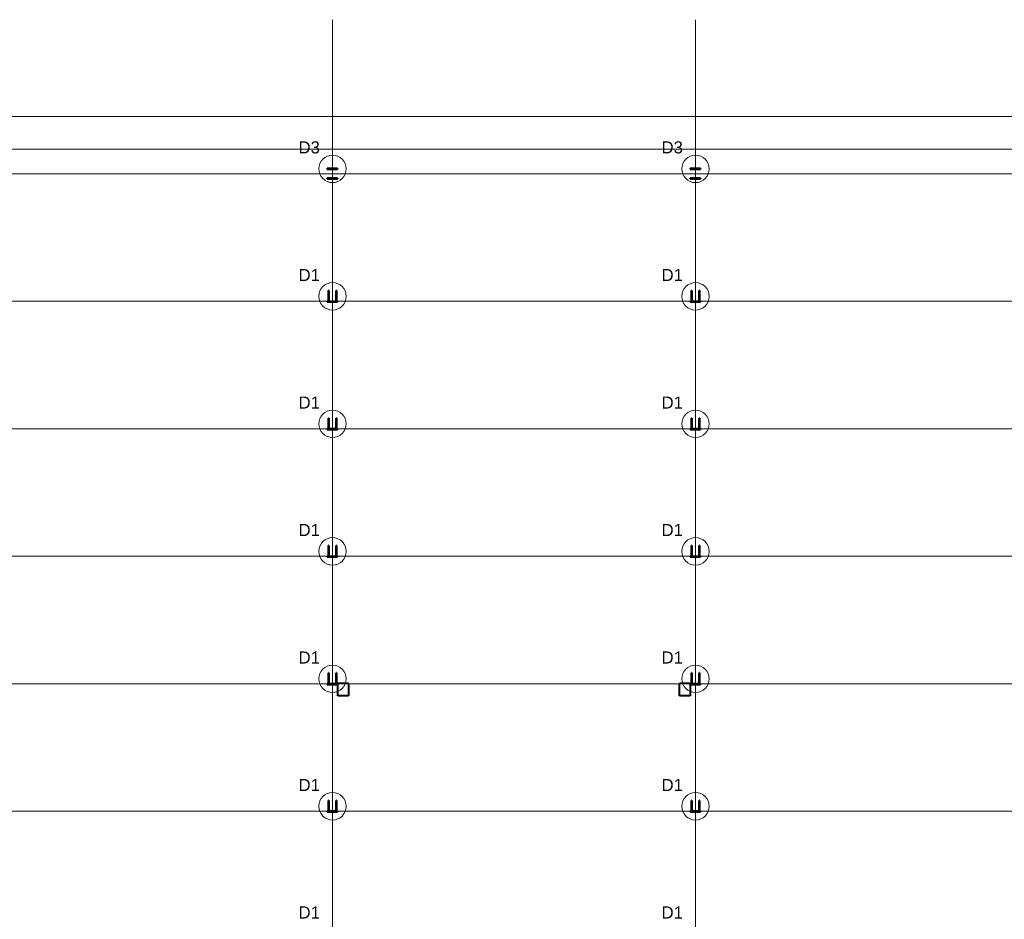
# Model space of a CAD drawing. Header units: metres. Extents: x 212 to 317, y 37 to 97.
# Tile 33 of 52: x 265 to 282, y 52 to 67. Entities that reach past the tile are written whole.
import ezdxf

# ---------------------------------------------------------------- set-up
doc = ezdxf.new("R2010")
doc.units = ezdxf.units.M
doc.linetypes.add('__RA_15', pattern=[1.7, 1, -0.3, 0.1, -0.3])
doc.linetypes.add('__RA_2', pattern=[0.4, 0.3, -0.1])
for name, color, linetype, lineweight in [('OSY', 204, '__RA_15', 13), ('POPIS', 7, 'Continuous', 13), ('Standard', 7, 'Continuous', 40)]:
    doc.layers.add(name, color=color, linetype=linetype, lineweight=lineweight)
doc.styles.add('ARIAL', font='ARIAL.TTF')

msp = doc.modelspace()

# ---------------------------------------------------------------- linework, layer by layer
at = {"layer": 'OSY', "color": 204, "linetype": 'Continuous', "lineweight": 13}
for p, q in [((270.396, 40.423), (270.396, 66.921)), ((276.396, 40.423), (276.396, 66.921)), ((233.089, 64.374), (298.407, 64.374)), ((232.837, 62.267), (298.407, 62.267)), ((231.637, 60.159), (298.407, 60.159)), ((230.437, 58.051), (298.407, 58.051)), ((229.237, 55.943), (298.407, 55.943)), ((228.037, 53.836), (298.407, 53.836))]:
    msp.add_line(p, q, dxfattribs=at)
at = {"layer": 'Standard', "color": 7, "linetype": 'Continuous', "lineweight": 13}
msp.add_line((282.525, 64.778), (234.267, 64.778), dxfattribs=at)
at = {"layer": 'Standard', "color": 1, "linetype": 'Continuous', "lineweight": 40}
for p, q in [((270.31, 64.449), (270.31, 64.459)), ((270.48, 64.459), (270.31, 64.459)), ((270.31, 64.449), (270.48, 64.449)), ((270.48, 64.459), (270.48, 64.449)), ((276.31, 64.449), (276.31, 64.459)), ((276.48, 64.459), (276.31, 64.459)), ((276.31, 64.449), (276.48, 64.449)), ((276.48, 64.459), (276.48, 64.449)), ((270.48, 64.299), (270.31, 64.299)), ((270.31, 64.289), (270.31, 64.299)), ((270.31, 64.289), (270.48, 64.289)), ((270.48, 64.299), (270.48, 64.289)), ((276.48, 64.299), (276.31, 64.299)), ((276.31, 64.289), (276.31, 64.299)), ((276.31, 64.289), (276.48, 64.289)), ((276.48, 64.299), (276.48, 64.289)), ((270.328, 62.269), (270.328, 62.443)), ((270.336, 62.443), (270.328, 62.443)), ((270.336, 62.443), (270.336, 62.269)), ((270.464, 62.443), (270.456, 62.443)), ((270.456, 62.269), (270.456, 62.443)), ((270.464, 62.443), (270.464, 62.269)), ((276.328, 62.269), (276.328, 62.443)), ((276.336, 62.443), (276.328, 62.443)), ((276.336, 62.443), (276.336, 62.269)), ((276.464, 62.443), (276.456, 62.443)), ((276.456, 62.269), (276.456, 62.443)), ((276.464, 62.443), (276.464, 62.269)), ((270.31, 62.254), (270.31, 62.264)), ((270.48, 62.264), (270.31, 62.264)), ((270.31, 62.254), (270.48, 62.254)), ((270.328, 62.269), (270.336, 62.269)), ((270.456, 62.269), (270.464, 62.269)), ((270.48, 62.264), (270.48, 62.254)), ((276.31, 62.254), (276.31, 62.264)), ((276.48, 62.264), (276.31, 62.264)), ((276.31, 62.254), (276.48, 62.254)), ((276.328, 62.269), (276.336, 62.269)), ((276.456, 62.269), (276.464, 62.269)), ((276.48, 62.264), (276.48, 62.254)), ((270.328, 60.162), (270.328, 60.335)), ((270.336, 60.335), (270.328, 60.335)), ((270.336, 60.335), (270.336, 60.162)), ((270.464, 60.335), (270.456, 60.335)), ((270.456, 60.162), (270.456, 60.335)), ((270.464, 60.335), (270.464, 60.162)), ((276.328, 60.162), (276.328, 60.335)), ((276.336, 60.335), (276.328, 60.335)), ((276.336, 60.335), (276.336, 60.162)), ((276.464, 60.335), (276.456, 60.335)), ((276.456, 60.162), (276.456, 60.335)), ((276.464, 60.335), (276.464, 60.162)), ((270.31, 60.146), (270.31, 60.156)), ((270.48, 60.156), (270.31, 60.156)), ((270.31, 60.146), (270.48, 60.146)), ((270.328, 60.162), (270.336, 60.162)), ((270.456, 60.162), (270.464, 60.162)), ((270.48, 60.156), (270.48, 60.146)), ((276.31, 60.146), (276.31, 60.156)), ((276.48, 60.156), (276.31, 60.156)), ((276.31, 60.146), (276.48, 60.146)), ((276.328, 60.162), (276.336, 60.162)), ((276.456, 60.162), (276.464, 60.162)), ((276.48, 60.156), (276.48, 60.146)), ((270.328, 58.054), (270.328, 58.227)), ((270.336, 58.227), (270.328, 58.227)), ((270.336, 58.227), (270.336, 58.054)), ((270.464, 58.227), (270.456, 58.227)), ((270.456, 58.054), (270.456, 58.227)), ((270.464, 58.227), (270.464, 58.054)), ((276.328, 58.054), (276.328, 58.227)), ((276.336, 58.227), (276.328, 58.227)), ((276.336, 58.227), (276.336, 58.054)), ((276.464, 58.227), (276.456, 58.227)), ((276.456, 58.054), (276.456, 58.227)), ((276.464, 58.227), (276.464, 58.054)), ((270.31, 58.038), (270.31, 58.048)), ((270.48, 58.048), (270.31, 58.048)), ((270.31, 58.038), (270.48, 58.038)), ((270.328, 58.054), (270.336, 58.054)), ((270.456, 58.054), (270.464, 58.054)), ((270.48, 58.048), (270.48, 58.038)), ((276.31, 58.038), (276.31, 58.048)), ((276.48, 58.048), (276.31, 58.048)), ((276.31, 58.038), (276.48, 58.038)), ((276.328, 58.054), (276.336, 58.054)), ((276.456, 58.054), (276.464, 58.054)), ((276.48, 58.048), (276.48, 58.038)), ((270.328, 55.946), (270.328, 56.12)), ((270.336, 56.12), (270.328, 56.12)), ((270.336, 56.12), (270.336, 55.946)), ((270.464, 56.12), (270.456, 56.12)), ((270.456, 55.946), (270.456, 56.12)), ((270.464, 56.12), (270.464, 55.946)), ((276.328, 55.946), (276.328, 56.12)), ((276.336, 56.12), (276.328, 56.12)), ((276.336, 56.12), (276.336, 55.946)), ((276.464, 56.12), (276.456, 56.12)), ((276.456, 55.946), (276.456, 56.12)), ((276.464, 56.12), (276.464, 55.946)), ((270.31, 55.931), (270.31, 55.941)), ((270.48, 55.941), (270.31, 55.941)), ((270.31, 55.931), (270.48, 55.931)), ((270.328, 55.946), (270.336, 55.946)), ((270.456, 55.946), (270.464, 55.946)), ((270.48, 55.941), (270.48, 55.931)), ((270.662, 55.945), (270.482, 55.945)), ((270.482, 55.743), (270.482, 55.945)), ((270.662, 55.945), (270.662, 55.743)), ((276.31, 55.945), (276.13, 55.945)), ((276.13, 55.743), (276.13, 55.945)), ((276.31, 55.945), (276.31, 55.941)), ((276.31, 55.931), (276.31, 55.941)), ((276.48, 55.941), (276.31, 55.941)), ((276.31, 55.931), (276.31, 55.743)), ((276.31, 55.931), (276.48, 55.931)), ((276.328, 55.946), (276.336, 55.946)), ((276.456, 55.946), (276.464, 55.946)), ((276.48, 55.941), (276.48, 55.931)), ((270.662, 55.743), (270.482, 55.743)), ((276.31, 55.743), (276.13, 55.743)), ((270.328, 53.839), (270.328, 54.012)), ((270.336, 54.012), (270.328, 54.012)), ((270.336, 54.012), (270.336, 53.839)), ((270.464, 54.012), (270.456, 54.012)), ((270.456, 53.839), (270.456, 54.012)), ((270.464, 54.012), (270.464, 53.839)), ((276.328, 53.839), (276.328, 54.012)), ((276.336, 54.012), (276.328, 54.012)), ((276.336, 54.012), (276.336, 53.839)), ((276.464, 54.012), (276.456, 54.012)), ((276.456, 53.839), (276.456, 54.012)), ((276.464, 54.012), (276.464, 53.839)), ((270.31, 53.823), (270.31, 53.833)), ((270.48, 53.833), (270.31, 53.833)), ((270.31, 53.823), (270.48, 53.823)), ((270.328, 53.839), (270.336, 53.839)), ((270.456, 53.839), (270.464, 53.839)), ((270.48, 53.833), (270.48, 53.823)), ((276.31, 53.823), (276.31, 53.833)), ((276.48, 53.833), (276.31, 53.833)), ((276.31, 53.823), (276.48, 53.823)), ((276.328, 53.839), (276.336, 53.839)), ((276.456, 53.839), (276.464, 53.839)), ((276.48, 53.833), (276.48, 53.823))]:
    msp.add_line(p, q, dxfattribs=at)
at = {"layer": 'Standard', "color": 136, "linetype": '__RA_2', "lineweight": 18}
for p, q in [((270.328, 62.33), (270.336, 62.33)), ((270.456, 62.33), (270.464, 62.33)), ((276.328, 62.33), (276.336, 62.33)), ((276.456, 62.33), (276.464, 62.33)), ((270.328, 60.222), (270.336, 60.222)), ((270.456, 60.222), (270.464, 60.222)), ((276.328, 60.222), (276.336, 60.222)), ((276.456, 60.222), (276.464, 60.222)), ((270.328, 58.114), (270.336, 58.114)), ((270.456, 58.114), (270.464, 58.114)), ((276.328, 58.114), (276.336, 58.114)), ((276.456, 58.114), (276.464, 58.114)), ((270.328, 56.007), (270.336, 56.007)), ((270.456, 56.007), (270.464, 56.007)), ((276.328, 56.007), (276.336, 56.007)), ((276.456, 56.007), (276.464, 56.007)), ((270.482, 55.744), (270.662, 55.744)), ((276.13, 55.744), (276.31, 55.744)), ((270.328, 53.899), (270.336, 53.899)), ((270.456, 53.899), (270.464, 53.899)), ((276.328, 53.899), (276.336, 53.899)), ((276.456, 53.899), (276.464, 53.899))]:
    msp.add_line(p, q, dxfattribs=at)
at = {"layer": 'Standard', "color": 7, "linetype": 'Continuous', "lineweight": 18}
msp.add_lwpolyline([(217.209, 42.889), (298.507, 42.889), (298.507, 65.318), (217.209, 65.318), (217.209, 42.889)], dxfattribs=at)
at = {"layer": 'Standard', "color": 204, "linetype": 'Continuous', "lineweight": 13}
for centre in [(270.396, 64.454), (276.396, 64.454), (270.396, 62.347), (276.396, 62.347), (270.396, 60.239), (276.396, 60.239), (270.396, 58.131), (276.396, 58.131), (270.396, 56.023), (276.396, 56.023), (270.396, 53.916), (276.396, 53.916)]:
    msp.add_circle(centre, 0.227, dxfattribs=at)

# ---------------------------------------------------------------- texts
at = {"layer": 'POPIS', "color": 204, "linetype": 'Continuous', "lineweight": 13, "char_height": 0.2, "width": 0.09912, "attachment_point": 7, "style": 'ARIAL'}
for s, insert in [('\\W0.99;D3', (269.835, 64.707)), ('\\W0.99;D3', (275.835, 64.707)), ('\\W0.99;D1', (269.835, 62.599)), ('\\W0.99;D1', (275.835, 62.599)), ('\\W0.99;D1', (269.835, 60.491)), ('\\W0.99;D1', (275.835, 60.491)), ('\\W0.99;D1', (269.835, 58.384)), ('\\W0.99;D1', (275.835, 58.384)), ('\\W0.99;D1', (269.835, 56.276)), ('\\W0.99;D1', (275.835, 56.276)), ('\\W0.99;D1', (269.835, 54.168)), ('\\W0.99;D1', (275.835, 54.168)), ('\\W0.99;D1', (269.835, 52.061)), ('\\W0.99;D1', (275.835, 52.061))]:
    msp.add_mtext(s, dxfattribs=dict(at, insert=insert))

doc.saveas('drawing.dxf')
